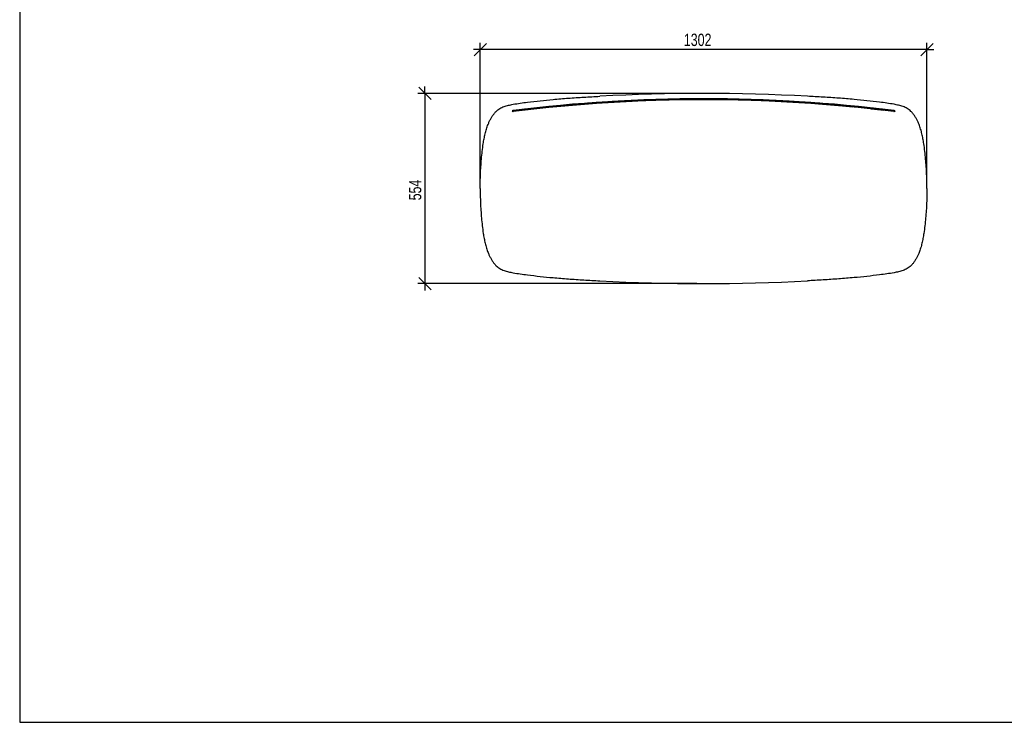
# Model space of a CAD drawing. Header units: millimetres. Extents: x 5 to 292, y 5 to 205.
# Tile 1 of 3: x 5 to 148, y 5 to 107. Entities that reach past the tile are written whole.
import ezdxf

# ---------------------------------------------------------------- set-up
doc = ezdxf.new("R2010")
doc.units = ezdxf.units.MM
doc.layers.add('FORMAT', color=7, linetype='Continuous')
doc.styles.add('SLDTEXTSTYLE1', font='TXT', dxfattribs={"width": 0.75})
doc.dimstyles.new('SLDDIMSTYLE0', dxfattribs={"dimtxt": 1.8, "dimasz": 1.8, "dimexe": 0, "dimexo": 0.0625, "dimgap": 0.45, "dimtad": 1, "dimlfac": 20, "dimrnd": 1e-09, "dimzin": 12, "dimdsep": 46, "dimtxsty": 'SLDTEXTSTYLE1', "dimblk1": 'OBLIQUE', "dimblk2": 'OBLIQUE', "dimsah": 1, "dimcen": 0.09, "dimadec": 0, "dimazin": 3, "dimtfac": 1, "dimtmove": 0, "dimatfit": 0, "dimldrblk": 'OBLIQUE', "dimfxl": 0, "dimfrac": 2, "dimtolj": 1, "dimtzin": 12, "dimarcsym": 0})

# ---------------------------------------------------------------- blocks, each defined once
blk = doc.blocks.new('_Oblique')
at = {"color": 0, "linetype": 'ByBlock', "lineweight": -2}
blk.add_line((-0.5, -0.5), (0.5, 0.5), dxfattribs=at)
blk = doc.blocks.new('_D_2')
at = {"layer": 'FORMAT', "color": 7}
for p, q in [((64.05, 96.59), (64.05, 97.59)), ((103.67, 96.59), (63.05, 96.59)), ((64.05, 96.59), (64.05, 68.89)), ((103.67, 68.89), (63.05, 68.89)), ((64.05, 68.89), (64.05, 67.89))]:
    blk.add_line(p, q, dxfattribs=at)
at = {"layer": 'FORMAT', "color": 7, "xscale": 1.8, "yscale": 1.8}
for p, rotation in [((64.05, 96.59, -23.17), 270.0000000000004), ((64.05, 68.89, -23.17), 90.0000000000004)]:
    blk.add_blockref('_Oblique', p, dxfattribs=dict(at, rotation=rotation))
at = {"layer": 'FORMAT', "color": 7, "insert": (61.73, 81.02), "char_height": 1.8, "attachment_point": 1, "rotation": 90, "style": 'SLDTEXTSTYLE1'}
blk.add_mtext('554', dxfattribs=at)
blk = doc.blocks.new('_D_3')
at = {"layer": 'FORMAT', "color": 7}
for p, q in [((72.12, 83.74), (72.12, 103.98)), ((137.22, 83.74), (137.22, 103.98)), ((72.12, 102.98), (71.12, 102.98)), ((137.22, 102.98), (72.12, 102.98)), ((137.22, 102.98), (138.22, 102.98))]:
    blk.add_line(p, q, dxfattribs=at)
at = {"layer": 'FORMAT', "color": 7, "xscale": 1.8, "yscale": 1.8}
blk.add_blockref('_Oblique', (72.12, 102.98, -23.17), dxfattribs=at)
at = {"layer": 'FORMAT', "color": 7, "xscale": 1.8, "yscale": 1.8, "rotation": 180.0000000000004}
blk.add_blockref('_Oblique', (137.22, 102.98, -23.17), dxfattribs=at)
at = {"layer": 'FORMAT', "color": 7, "insert": (101.8, 105.3), "char_height": 1.8, "attachment_point": 1, "style": 'SLDTEXTSTYLE1'}
blk.add_mtext('1302', dxfattribs=at)

msp = doc.modelspace()

# ---------------------------------------------------------------- linework, layer by layer
at = {"color": 7, "linetype": 'Continuous', "lineweight": 25}
for p, q in [((83.87096, 94.83307), (83.88015, 94.7335)), ((90.37711, 95.33913), (90.37711, 95.33913)), ((90.7404, 95.36198), (90.74656, 95.26217)), ((91.87423, 95.42916), (91.87423, 95.42916)), ((103.91756, 95.79013), (103.91756, 95.79013)), ((104.66904, 95.79138), (104.66889, 95.79138)), ((118.59457, 95.36244), (118.58842, 95.26263)), ((118.95737, 95.3396), (118.95737, 95.3396)), ((124.92622, 94.77936), (126.39965, 94.6455)), ((125.46404, 94.83376), (125.45484, 94.73418)), ((76.79153, 94.06704), (76.7891, 94.06674)), ((76.7891, 94.06674), (76.7891, 94.06674)), ((76.78912, 94.0666), (76.80144, 93.96736)), ((76.79163, 94.06691), (76.80379, 93.96765)), ((76.80385, 93.9678), (76.80143, 93.96751)), ((76.85626, 94.07491), (76.88839, 94.07882)), ((76.88839, 94.07882), (76.88839, 94.07882)), ((77.10681, 94.10582), (77.11878, 94.00654)), ((78.05083, 94.21968), (78.06257, 94.12038)), ((78.37715, 94.25654), (78.37715, 94.25654)), ((78.75014, 94.30144), (78.76159, 94.2021)), ((79.65795, 94.40336), (78.75031, 94.29995)), ((79.66901, 94.30397), (78.76176, 94.20061)), ((79.65787, 94.40427), (79.66889, 94.30488)), ((129.0946, 94.36749), (130.94574, 94.15811)), ((130.57325, 94.20145), (129.666, 94.30478)), ((129.67716, 94.40509), (129.6661, 94.3057)), ((130.5847, 94.30079), (129.67705, 94.40417)), ((130.58488, 94.30228), (130.57342, 94.20294)), ((131.28421, 94.22055), (131.27242, 94.12124)), ((132.2283, 94.1067), (132.21614, 94.00744)), ((132.53359, 93.9684), (132.43434, 93.98047)), ((132.43434, 93.98047), (132.43434, 93.98047)), ((132.54347, 94.06779), (132.53115, 93.96855)), ((132.53359, 93.9684), (132.53116, 93.96869)), ((132.54589, 94.06749), (132.53357, 93.96825)), ((132.53359, 93.9684), (132.5459, 94.06755)), ((132.53359, 93.9684), (132.53359, 93.9684)), ((132.54591, 94.06764), (132.54348, 94.06793)), ((132.54591, 94.06764), (132.54591, 94.06764))]:
    msp.add_line(p, q, dxfattribs=at)
for centre, radius, start, end in [((104.66748, -184.59869), 281.18997, 86.9158852, 93.0841148), ((104.66748, -130.44677), 226.26306, 82.9528827, 97.0471173), ((104.66748, -130.44677), 226.11306, 82.9528827, 97.0471173), ((76.91748, 94.03257), 0.075, 97.0471173, 145.3771107), ((76.91748, 94.03257), 0.075, 229.9819051, 277.0471173), ((132.41748, 94.03257), 0.075, 262.9528827, 311.2433567), ((132.41748, 94.03257), 0.075, 35.8440415, 82.9528827), ((104.66748, 350.08126), 281.18997, 266.9158852, 273.0841148)]:
    msp.add_arc(centre, radius, start, end, dxfattribs=at)
for points, knots in [([(74.43989, 93.98314), (74.52244, 94.0618), (74.68625, 94.21787), (74.97024, 94.40376), (75.27085, 94.55637), (75.5865, 94.67933), (75.91162, 94.78015), (76.242, 94.86508), (76.57415, 94.94075), (77.14317, 95.05601), (77.95246, 95.18341), (79.27245, 95.35624), (80.86398, 95.54245), (82.85235, 95.73608), (84.97421, 95.90645), (87.24405, 96.05701), (88.76914, 96.14142), (89.53891, 96.18402)], [0, 0, 0, 0, 0.022163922, 0.043976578, 0.065779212, 0.087732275, 0.109847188, 0.132026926, 0.154140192, 0.176174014, 0.245065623, 0.313595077, 0.435403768, 0.55705702, 0.70258263, 0.849882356, 1, 1, 1, 1]), ([(134.89507, 93.98314), (134.81252, 94.0618), (134.64871, 94.21787), (134.36472, 94.40376), (134.06411, 94.55637), (133.74846, 94.67933), (133.42334, 94.78015), (133.09296, 94.86508), (132.76081, 94.94075), (132.19179, 95.05601), (131.3825, 95.18341), (130.06251, 95.35624), (128.47098, 95.54245), (126.48261, 95.73608), (124.36075, 95.90645), (122.09091, 96.05701), (120.56582, 96.14142), (119.79605, 96.18402)], [0, 0, 0, 0, 0.022163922, 0.043976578, 0.065779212, 0.087732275, 0.109847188, 0.132026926, 0.154140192, 0.176174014, 0.245065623, 0.313595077, 0.435403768, 0.55705702, 0.70258263, 0.849882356, 1, 1, 1, 1]), ([(83.8709, 94.83365), (83.51858, 94.80073), (82.81365, 94.73487), (81.75883, 94.62953), (80.70586, 94.51953), (80.00736, 94.44209), (79.65797, 94.40336)], [0, 0, 0, 0, 0.249479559, 0.499166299, 0.749478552, 1, 1, 1, 1]), ([(83.8801, 94.73407), (83.52793, 94.70117), (82.82331, 94.63533), (81.76895, 94.53004), (80.71643, 94.42009), (80.01824, 94.34269), (79.669, 94.30397)], [0, 0, 0, 0, 0.24948, 0.499167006, 0.749478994, 1, 1, 1, 1]), ([(90.7404, 95.36189), (89.59434, 95.28661), (87.30185, 95.13603), (85.01467, 94.93445), (83.8709, 94.83365)], [0, 0, 0, 0, 0.499923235, 1, 1, 1, 1]), ([(90.74656, 95.26208), (89.601, 95.18683), (87.30952, 95.03632), (85.02335, 94.83483), (83.88009, 94.73407)], [0, 0, 0, 0, 0.499923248, 1, 1, 1, 1]), ([(87.6966, 95.15059), (87.91594, 95.16792), (88.80888, 95.23844), (89.70278, 95.29584), (90.37711, 95.33913)], [0, 0, 0, 0, 0.2456322, 1, 1, 1, 1]), ([(90.37712, 95.33913), (90.3773, 95.33914), (90.37748, 95.33916), (90.38568, 95.33968), (90.38574, 95.33968)], [0, 0, 0, 0, 0.992801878, 1, 1, 1, 1]), ([(118.59456, 95.36233), (118.51475, 95.36724), (118.11566, 95.39177), (117.39714, 95.43382), (116.59854, 95.47723), (115.79976, 95.51804), (115.00082, 95.55626), (114.20166, 95.59104), (113.40237, 95.62326), (112.60295, 95.65292), (111.80337, 95.67919), (111.00368, 95.70294), (110.36386, 95.71993), (109.564, 95.73864), (108.76407, 95.75483), (107.96406, 95.76764), (107.164, 95.77792), (106.52392, 95.78411), (105.7238, 95.78929), (104.92366, 95.79191), (104.12351, 95.79112), (103.32337, 95.78776), (102.68328, 95.78301), (101.88319, 95.77452), (101.08314, 95.76346), (100.28317, 95.74902), (99.48326, 95.73205), (98.68342, 95.71256), (97.8837, 95.68974), (97.08408, 95.66439), (96.44448, 95.64209), (95.64509, 95.61168), (94.84584, 95.57871), (94.04678, 95.54231), (93.24788, 95.50334), (92.6089, 95.47003), (91.71976, 95.42101), (91.15026, 95.38663), (90.74041, 95.36189)], [0, 0, 0, 0, 0.008610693, 0.043053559, 0.077496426, 0.094717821, 0.129160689, 0.163603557, 0.180824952, 0.215267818, 0.249710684, 0.266932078, 0.301374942, 0.318596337, 0.353039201, 0.387482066, 0.404703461, 0.439146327, 0.456367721, 0.490810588, 0.525253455, 0.542474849, 0.576917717, 0.594139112, 0.628581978, 0.663024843, 0.680246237, 0.714689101, 0.749131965, 0.766353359, 0.800796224, 0.818017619, 0.852460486, 0.886903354, 0.904124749, 0.938567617, 0.955789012, 1, 1, 1, 1]), ([(118.58841, 95.26252), (118.50859, 95.26743), (118.10951, 95.29196), (117.39099, 95.33401), (116.59239, 95.37742), (115.79361, 95.41822), (114.99466, 95.45644), (114.19551, 95.49121), (113.39622, 95.52342), (112.59679, 95.55307), (111.79721, 95.57934), (110.99753, 95.60307), (110.35771, 95.62005), (109.55785, 95.63875), (108.75792, 95.65493), (107.9579, 95.66772), (107.15784, 95.67798), (106.51776, 95.68415), (105.71764, 95.68931), (104.9175, 95.69192), (104.11735, 95.69111), (103.31722, 95.68772), (102.67712, 95.68295), (101.87704, 95.67443), (101.07699, 95.66335), (100.27701, 95.64888), (99.4771, 95.63189), (98.67727, 95.61237), (97.87755, 95.58951), (97.07793, 95.56413), (96.43833, 95.5418), (95.63895, 95.51135), (94.83969, 95.47835), (94.04064, 95.44191), (93.24174, 95.4029), (92.60276, 95.36956), (91.71772, 95.32072), (91.15232, 95.28658), (90.74656, 95.26208)], [0, 0, 0, 0, 0.008614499, 0.04307259, 0.077530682, 0.094759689, 0.129217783, 0.163675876, 0.180904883, 0.215362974, 0.249821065, 0.267050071, 0.30150816, 0.318737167, 0.353195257, 0.387653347, 0.404882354, 0.439340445, 0.456569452, 0.491027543, 0.525485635, 0.542714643, 0.577172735, 0.594401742, 0.628859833, 0.663317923, 0.68054693, 0.715005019, 0.749463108, 0.766692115, 0.801150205, 0.818379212, 0.852837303, 0.887295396, 0.904524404, 0.938982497, 0.956211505, 1, 1, 1, 1]), ([(91.86386, 95.42857), (91.86636, 95.42871), (91.87358, 95.42912), (91.87396, 95.42914), (91.87421, 95.42916)], [0, 0, 0, 0, 0.347423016, 1, 1, 1, 1]), ([(125.4549, 94.73476), (124.31199, 94.83545), (122.02581, 95.03687), (119.73433, 95.1873), (118.58841, 95.26252)], [0, 0, 0, 0, 0.49992303, 1, 1, 1, 1]), ([(125.46409, 94.83434), (124.32067, 94.93508), (122.03348, 95.13658), (119.74099, 95.28707), (118.59457, 95.36233)], [0, 0, 0, 0, 0.499923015, 1, 1, 1, 1]), ([(129.66601, 94.30478), (129.31807, 94.34333), (128.6222, 94.42043), (127.57103, 94.53029), (126.51536, 94.6357), (125.80838, 94.70174), (125.4549, 94.73476)], [0, 0, 0, 0, 0.2495839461, 0.4991676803, 0.7495838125, 1, 1, 1, 1]), ([(129.67703, 94.40417), (129.32895, 94.44274), (128.63277, 94.51987), (127.58114, 94.62978), (126.52501, 94.73523), (125.81773, 94.8013), (125.46409, 94.83434)], [0, 0, 0, 0, 0.249583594, 0.499166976, 0.74958346, 1, 1, 1, 1]), ([(72.11748, 82.74129), (72.11933, 83.08096), (72.1231, 83.77524), (72.155, 84.83469), (72.20994, 85.92606), (72.29293, 87.03683), (72.40707, 88.15439), (72.53774, 89.1422), (72.67962, 89.99421), (72.82998, 90.70773), (73.01875, 91.40443), (73.22646, 91.99701), (73.4397, 92.48874), (73.64241, 92.88765), (73.87277, 93.27309), (74.13357, 93.64445), (74.33727, 93.86968), (74.43989, 93.98314)], [0, 0, 0, 0, 0.087083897, 0.177999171, 0.271717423, 0.367227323, 0.463539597, 0.559693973, 0.622636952, 0.684948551, 0.746565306, 0.807577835, 0.845747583, 0.883908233, 0.92220778, 0.960811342, 1, 1, 1, 1]), ([(77.10678, 94.10529), (77.06795, 94.10059), (76.9903, 94.09119), (76.90128, 94.08039), (76.83145, 94.0719), (76.80489, 94.06867), (76.79161, 94.06705)], [0, 0, 0, 0, 0.247442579, 0.49488516, 0.74744258, 1, 1, 1, 1]), ([(77.11894, 94.00603), (77.08011, 94.00133), (77.00246, 93.99194), (76.91344, 93.98113), (76.84361, 93.97264), (76.81705, 93.96941), (76.80377, 93.96779)], [0, 0, 0, 0, 0.247442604, 0.494885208, 0.747442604, 1, 1, 1, 1]), ([(76.88841, 94.07882), (76.88859, 94.07885), (76.88877, 94.07887), (76.89692, 94.07986), (76.89698, 94.07987)], [0, 0, 0, 0, 0.992816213, 1, 1, 1, 1]), ([(78.05098, 94.21818), (77.96266, 94.20773), (77.78346, 94.18652), (77.54815, 94.15842), (77.3442, 94.13394), (77.1988, 94.11641), (77.13243, 94.10839), (77.10687, 94.1053)], [0, 0, 0, 0, 0.212644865, 0.431456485, 0.644101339, 0.862912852, 1, 1, 1, 1]), ([(78.06277, 94.11888), (77.97446, 94.10843), (77.79527, 94.08722), (77.55997, 94.05912), (77.35604, 94.03465), (77.2107, 94.01713), (77.14437, 94.00911), (77.11884, 94.00602)], [0, 0, 0, 0, 0.2126828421, 0.43153354, 0.6442163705, 0.863066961, 1, 1, 1, 1]), ([(77.74274, 94.18163), (77.7431, 94.18168), (77.74429, 94.18182), (77.73288, 94.18046), (77.71024, 94.17776), (77.67812, 94.17393), (77.64106, 94.16951), (77.603, 94.16496), (77.56822, 94.1608), (77.54092, 94.15754), (77.52381, 94.15549), (77.52179, 94.15525), (77.52084, 94.15513)], [0, 0, 0, 0, 0.04674294, 0.154068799, 0.261377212, 0.368673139, 0.475966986, 0.583269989, 0.690589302, 0.797924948, 0.905269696, 1, 1, 1, 1]), ([(78.7503, 94.29995), (78.63165, 94.28618), (78.39337, 94.25853), (78.16544, 94.23167), (78.051, 94.21819)], [0, 0, 0, 0, 0.497940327, 1, 1, 1, 1]), ([(78.76177, 94.20061), (78.64316, 94.18685), (78.40498, 94.15921), (78.17714, 94.13236), (78.06275, 94.11888)], [0, 0, 0, 0, 0.4979419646, 1, 1, 1, 1]), ([(78.36683, 94.25533), (78.36932, 94.25562), (78.37651, 94.25646), (78.37688, 94.25651), (78.37713, 94.25654)], [0, 0, 0, 0, 0.34741978, 1, 1, 1, 1]), ([(131.27227, 94.11974), (131.15882, 94.13311), (130.931, 94.15995), (130.69282, 94.18758), (130.57324, 94.20145)], [0, 0, 0, 0, 0.497941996, 1, 1, 1, 1]), ([(131.284, 94.21905), (131.17052, 94.23242), (130.9426, 94.25927), (130.70433, 94.28691), (130.5847, 94.30079)], [0, 0, 0, 0, 0.4979403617, 1, 1, 1, 1]), ([(132.21618, 94.00691), (132.17501, 94.01189), (132.09149, 94.02198), (131.9117, 94.04362), (131.69524, 94.06954), (131.47813, 94.0954), (131.32946, 94.11298), (131.27224, 94.11975)], [0, 0, 0, 0, 0.212683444, 0.431534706, 0.644218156, 0.86306949, 1, 1, 1, 1]), ([(132.22814, 94.10619), (132.18698, 94.11117), (132.10346, 94.12126), (131.92369, 94.1429), (131.70724, 94.16882), (131.49007, 94.19468), (131.34132, 94.21227), (131.28403, 94.21905)], [0, 0, 0, 0, 0.212646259, 0.431459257, 0.644105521, 0.862918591, 1, 1, 1, 1]), ([(132.53125, 93.96868), (132.51828, 93.97026), (132.49236, 93.97342), (132.42374, 93.98176), (132.33484, 93.99255), (132.25567, 94.00213), (132.21608, 94.00692)], [0, 0, 0, 0, 0.247442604, 0.494885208, 0.747442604, 1, 1, 1, 1]), ([(132.5434, 94.06794), (132.53043, 94.06952), (132.50451, 94.07268), (132.43589, 94.08102), (132.34699, 94.09181), (132.26782, 94.10139), (132.22823, 94.10618)], [0, 0, 0, 0, 0.247442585, 0.49488517, 0.747442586, 1, 1, 1, 1]), ([(132.42406, 93.98171), (132.42656, 93.98141), (132.43374, 93.98054), (132.43412, 93.98049), (132.43436, 93.98046)], [0, 0, 0, 0, 0.348077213, 1, 1, 1, 1]), ([(137.21748, 82.74129), (137.21563, 83.08096), (137.21186, 83.77524), (137.17996, 84.83469), (137.12502, 85.92606), (137.04203, 87.03683), (136.92789, 88.15439), (136.79722, 89.1422), (136.65534, 89.99421), (136.50498, 90.70773), (136.31621, 91.40443), (136.1085, 91.99701), (135.89526, 92.48874), (135.69255, 92.88765), (135.46219, 93.27309), (135.20139, 93.64445), (134.99769, 93.86968), (134.89507, 93.98314)], [0, 0, 0, 0, 0.087083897, 0.177999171, 0.271717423, 0.367227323, 0.463539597, 0.559693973, 0.622636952, 0.684948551, 0.746565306, 0.807577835, 0.845747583, 0.883908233, 0.92220778, 0.960811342, 1, 1, 1, 1]), ([(72.11748, 82.74129), (72.11933, 82.40162), (72.1231, 81.70733), (72.155, 80.64789), (72.20994, 79.55651), (72.29293, 78.44574), (72.40707, 77.32818), (72.53774, 76.34038), (72.67962, 75.48836), (72.82998, 74.77485), (73.01875, 74.07814), (73.22646, 73.48556), (73.4397, 72.99383), (73.64241, 72.59492), (73.87277, 72.20948), (74.13357, 71.83812), (74.33727, 71.6129), (74.43989, 71.49944)], [0, 0, 0, 0, 0.087083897, 0.177999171, 0.271717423, 0.367227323, 0.463539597, 0.559693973, 0.622636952, 0.684948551, 0.746565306, 0.807577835, 0.845747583, 0.883908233, 0.92220778, 0.960811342, 1, 1, 1, 1]), ([(137.21748, 82.74129), (137.21563, 82.40162), (137.21186, 81.70733), (137.17996, 80.64789), (137.12502, 79.55651), (137.04203, 78.44574), (136.92789, 77.32818), (136.79722, 76.34038), (136.65534, 75.48836), (136.50498, 74.77485), (136.31621, 74.07814), (136.1085, 73.48556), (135.89526, 72.99383), (135.69255, 72.59492), (135.46219, 72.20948), (135.20139, 71.83812), (134.99769, 71.6129), (134.89507, 71.49944)], [0, 0, 0, 0, 0.0870838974, 0.1779991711, 0.2717174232, 0.367227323, 0.4635395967, 0.559693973, 0.6226369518, 0.6849485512, 0.7465653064, 0.807577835, 0.8457475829, 0.8839082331, 0.92220778, 0.9608113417, 1, 1, 1, 1]), ([(74.43989, 71.49944), (74.52244, 71.42077), (74.68625, 71.2647), (74.97024, 71.07882), (75.27085, 70.9262), (75.5865, 70.80324), (75.91162, 70.70242), (76.242, 70.61749), (76.57415, 70.54182), (77.14317, 70.42656), (77.95246, 70.29916), (79.27245, 70.12633), (80.86398, 69.94012), (82.85235, 69.7465), (84.97421, 69.57612), (87.24405, 69.42556), (88.76914, 69.34116), (89.53891, 69.29855)], [0, 0, 0, 0, 0.022163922, 0.043976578, 0.065779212, 0.087732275, 0.109847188, 0.132026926, 0.154140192, 0.176174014, 0.245065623, 0.313595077, 0.435403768, 0.55705702, 0.70258263, 0.849882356, 1, 1, 1, 1]), ([(134.89507, 71.49944), (134.81252, 71.42077), (134.64871, 71.2647), (134.36472, 71.07882), (134.06411, 70.9262), (133.74846, 70.80324), (133.42334, 70.70242), (133.09296, 70.61749), (132.76081, 70.54182), (132.19179, 70.42656), (131.3825, 70.29916), (130.06251, 70.12633), (128.47098, 69.94012), (126.48261, 69.7465), (124.36075, 69.57612), (122.09091, 69.42556), (120.56582, 69.34116), (119.79605, 69.29855)], [0, 0, 0, 0, 0.022163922, 0.043976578, 0.065779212, 0.087732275, 0.109847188, 0.132026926, 0.154140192, 0.176174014, 0.245065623, 0.313595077, 0.435403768, 0.55705702, 0.70258263, 0.849882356, 1, 1, 1, 1])]:
    msp.add_open_spline(points, degree=3, knots=knots, dxfattribs=at)
at = {"layer": 'FORMAT', "color": 251, "true_color": 0x484848}
for p, q in [((5, 205), (5, 5)), ((5, 5), (292, 5))]:
    msp.add_line(p, q, dxfattribs=at)

# ---------------------------------------------------------------- dimensions: what is measured, and where the dimension line sits
at = {"layer": 'FORMAT', "color": 7}
dim = msp.add_linear_dim(base=(72.11748, 102.97848), p1=(137.21748, 82.74129), p2=(72.11748, 82.74129), dimstyle='SLDDIMSTYLE0', dxfattribs=at)
dim.commit()
dim.dimension.update_dxf_attribs({"geometry": '_D_3', "text_midpoint": (104.45786, 102.97848), "dimtype": 160})
dim = msp.add_linear_dim(base=(64.05096, 68.89129), p1=(104.66748, 96.59129), p2=(104.66748, 68.89129), angle=90, dimstyle='SLDDIMSTYLE0', dxfattribs=at)
dim.commit()
dim.dimension.update_dxf_attribs({"geometry": '_D_2', "text_midpoint": (64.05096, 83.01429), "dimtype": 160})

doc.saveas('drawing.dxf')
